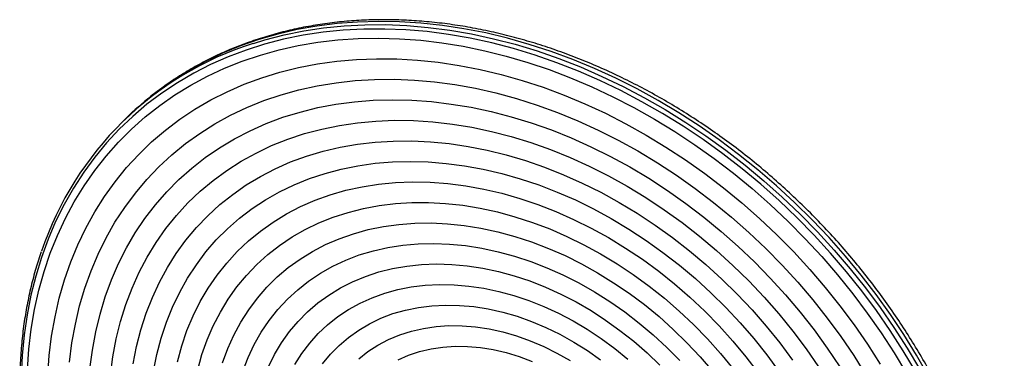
# Paper-space layout '_Trimétrica' of a CAD drawing. Header units: inches. Extents: x -6.5 to 4, y -6.6 to 4.
# Tile 2 of 2: x -6.5 to 4, y 0.4 to 4. Entities that reach past the tile are written whole.
import ezdxf

# ---------------------------------------------------------------- set-up
doc = ezdxf.new("R2010")
doc.units = ezdxf.units.IN
doc.header["$MEASUREMENT"] = 0

psp = doc.layouts.new('_Trimétrica')

# ---------------------------------------------------------------- linework, layer by layer
at = {"color": 7, "linetype": 'Continuous', "lineweight": 25}
psp.add_line((-5.411, 2.971), (-5.446, 2.937), dxfattribs=at)
at = {"color": 7, "linetype": 'Continuous', "lineweight": 25, "flags": 128}
for points in [[(3.147, 0.216), (3.02, 0.439), (2.884, 0.659), (2.74, 0.875), (2.587, 1.087), (2.428, 1.295), (2.26, 1.497), (2.086, 1.694), (1.905, 1.885), (1.718, 2.069), (1.524, 2.248), (1.325, 2.419), (1.121, 2.583), (0.912, 2.739), (0.699, 2.887), (0.482, 3.027), (0.261, 3.159), (0.038, 3.282), (-0.189, 3.395), (-0.417, 3.5), (-0.648, 3.595), (-0.879, 3.681), (-1.112, 3.756), (-1.344, 3.822), (-1.577, 3.878), (-1.809, 3.923), (-2.04, 3.959), (-2.269, 3.983), (-2.497, 3.998), (-2.722, 4.002), (-2.944, 3.995), (-3.163, 3.979), (-3.379, 3.951), (-3.59, 3.914), (-3.796, 3.866), (-3.998, 3.808), (-4.194, 3.74), (-4.384, 3.662), (-4.569, 3.574), (-4.746, 3.477), (-4.917, 3.37), (-5.081, 3.254), (-5.149, 3.202)], [(3.007, 0.268), (2.877, 0.488), (2.737, 0.705), (2.59, 0.918), (2.434, 1.127), (2.272, 1.33), (2.102, 1.529), (1.925, 1.722), (1.742, 1.908), (1.553, 2.089), (1.358, 2.263), (1.157, 2.429), (0.952, 2.588), (0.742, 2.74), (0.528, 2.883), (0.31, 3.018), (0.089, 3.145), (-0.135, 3.263), (-0.361, 3.371), (-0.589, 3.471), (-0.819, 3.56), (-1.05, 3.641), (-1.281, 3.711), (-1.513, 3.771), (-1.744, 3.822), (-1.974, 3.862), (-2.203, 3.892), (-2.43, 3.911), (-2.655, 3.92), (-2.878, 3.919), (-3.097, 3.908), (-3.313, 3.886), (-3.525, 3.853), (-3.733, 3.811), (-3.936, 3.758), (-4.134, 3.696), (-4.326, 3.623), (-4.512, 3.541), (-4.692, 3.449), (-4.866, 3.347), (-5.032, 3.236), (-5.191, 3.117), (-5.342, 2.988), (-5.486, 2.851), (-5.621, 2.706), (-5.748, 2.553), (-5.866, 2.392), (-5.975, 2.223), (-6.074, 2.048), (-6.165, 1.866), (-6.246, 1.678), (-6.317, 1.484), (-6.378, 1.284), (-6.429, 1.079), (-6.47, 0.869), (-6.501, 0.656), (-6.521, 0.438), (-6.532, 0.216)], [(-4.056, 3.766), (-3.932, 3.804), (-3.728, 3.857), (-3.519, 3.9), (-3.306, 3.932), (-3.089, 3.954), (-2.868, 3.966), (-2.645, 3.967), (-2.418, 3.958), (-2.19, 3.938), (-1.959, 3.908), (-1.728, 3.868), (-1.495, 3.817), (-1.263, 3.757), (-1.03, 3.686), (-0.798, 3.605), (-0.567, 3.515), (-0.338, 3.415), (-0.11, 3.306), (0.115, 3.187), (0.337, 3.06), (0.556, 2.924), (0.772, 2.78), (0.983, 2.628), (1.189, 2.468), (1.391, 2.3), (1.587, 2.125), (1.777, 1.944), (1.961, 1.756), (2.139, 1.562), (2.31, 1.363), (2.474, 1.158), (2.63, 0.948), (2.778, 0.734), (2.918, 0.516), (3.05, 0.294)], [(-6.467, 0.286), (-6.451, 0.503), (-6.426, 0.717), (-6.39, 0.927), (-6.344, 1.133), (-6.288, 1.333), (-6.222, 1.528), (-6.146, 1.718), (-6.06, 1.901), (-5.966, 2.077), (-5.861, 2.247), (-5.748, 2.41), (-5.626, 2.565), (-5.495, 2.713), (-5.356, 2.852), (-5.209, 2.982), (-5.054, 3.105), (-4.892, 3.218), (-4.723, 3.322), (-4.546, 3.416), (-4.364, 3.502), (-4.175, 3.577), (-3.981, 3.642), (-3.781, 3.698), (-3.577, 3.743), (-3.368, 3.779), (-3.155, 3.804), (-2.938, 3.818), (-2.718, 3.822), (-2.496, 3.816), (-2.271, 3.8), (-2.044, 3.773), (-1.816, 3.736), (-1.587, 3.689), (-1.358, 3.631), (-1.128, 3.564), (-0.899, 3.487), (-0.671, 3.4), (-0.445, 3.303), (-0.22, 3.198), (0.003, 3.083), (0.222, 2.959), (0.439, 2.827), (0.652, 2.686), (0.861, 2.537), (1.066, 2.381), (1.265, 2.217), (1.459, 2.046), (1.648, 1.868), (1.831, 1.683), (2.007, 1.493), (2.176, 1.297), (2.339, 1.095), (2.493, 0.889), (2.641, 0.678), (2.78, 0.464), (2.91, 0.245)], [(-6.249, 0.222), (-6.234, 0.435), (-6.208, 0.644), (-6.172, 0.849), (-6.126, 1.049), (-6.07, 1.245), (-6.004, 1.435), (-5.928, 1.619), (-5.843, 1.797), (-5.748, 1.969), (-5.644, 2.133), (-5.531, 2.291), (-5.41, 2.441), (-5.279, 2.582), (-5.141, 2.716), (-4.994, 2.841), (-4.84, 2.957), (-4.679, 3.065), (-4.51, 3.163), (-4.335, 3.251), (-4.154, 3.331), (-3.966, 3.4), (-3.774, 3.459), (-3.576, 3.508), (-3.373, 3.547), (-3.167, 3.576), (-2.956, 3.595), (-2.742, 3.603), (-2.526, 3.601), (-2.306, 3.588), (-2.085, 3.565), (-1.862, 3.532), (-1.638, 3.489), (-1.414, 3.435), (-1.189, 3.372), (-0.965, 3.298), (-0.742, 3.215), (-0.52, 3.123), (-0.3, 3.021), (-0.082, 2.909), (0.134, 2.789), (0.346, 2.661), (0.555, 2.523), (0.759, 2.378), (0.96, 2.225), (1.155, 2.065), (1.345, 1.897), (1.529, 1.723), (1.708, 1.542), (1.879, 1.355), (2.044, 1.163), (2.202, 0.965), (2.353, 0.763), (2.495, 0.556), (2.63, 0.345)], [(-6.016, 0.365), (-5.991, 0.57), (-5.955, 0.77), (-5.909, 0.965), (-5.853, 1.155), (-5.787, 1.34), (-5.711, 1.519), (-5.626, 1.692), (-5.532, 1.858), (-5.428, 2.017), (-5.315, 2.169), (-5.194, 2.313), (-5.064, 2.45), (-4.926, 2.577), (-4.781, 2.697), (-4.627, 2.807), (-4.467, 2.908), (-4.3, 3.001), (-4.126, 3.083), (-3.946, 3.156), (-3.76, 3.219), (-3.57, 3.272), (-3.374, 3.315), (-3.174, 3.347), (-2.97, 3.37), (-2.762, 3.382), (-2.551, 3.384), (-2.338, 3.375), (-2.122, 3.356), (-1.905, 3.327), (-1.687, 3.288), (-1.468, 3.238), (-1.248, 3.178), (-1.029, 3.109), (-0.811, 3.03), (-0.593, 2.941), (-0.378, 2.842), (-0.165, 2.735), (0.046, 2.619), (0.254, 2.494), (0.458, 2.36), (0.658, 2.219), (0.854, 2.07), (1.045, 1.913), (1.23, 1.749), (1.41, 1.579), (1.584, 1.402), (1.751, 1.219), (1.912, 1.03), (2.065, 0.836), (2.211, 0.638), (2.349, 0.435), (2.478, 0.228)], [(-5.799, 0.296), (-5.773, 0.495), (-5.737, 0.689), (-5.691, 0.879), (-5.636, 1.064), (-5.57, 1.244), (-5.495, 1.418), (-5.41, 1.585), (-5.316, 1.746), (-5.213, 1.899), (-5.1, 2.045), (-4.98, 2.184), (-4.851, 2.314), (-4.714, 2.436), (-4.569, 2.549), (-4.417, 2.654), (-4.257, 2.749), (-4.091, 2.835), (-3.919, 2.911), (-3.741, 2.978), (-3.558, 3.034), (-3.369, 3.081), (-3.176, 3.117), (-2.978, 3.144), (-2.777, 3.16), (-2.573, 3.165), (-2.366, 3.161), (-2.156, 3.146), (-1.945, 3.12), (-1.732, 3.085), (-1.518, 3.039), (-1.304, 2.984), (-1.091, 2.918), (-0.877, 2.843), (-0.665, 2.758), (-0.455, 2.663), (-0.246, 2.56), (-0.04, 2.448), (0.162, 2.327), (0.362, 2.197), (0.557, 2.059), (0.748, 1.914), (0.934, 1.761), (1.115, 1.601), (1.29, 1.435), (1.459, 1.262), (1.622, 1.083), (1.778, 0.898), (1.926, 0.709), (2.067, 0.514), (2.2, 0.316)], [(-5.581, 0.229), (-5.555, 0.424), (-5.519, 0.614), (-5.472, 0.8), (-5.416, 0.981), (-5.35, 1.156), (-5.273, 1.325), (-5.188, 1.487), (-5.093, 1.643), (-4.988, 1.791), (-4.875, 1.931), (-4.754, 2.064), (-4.624, 2.189), (-4.486, 2.304), (-4.34, 2.411), (-4.187, 2.509), (-4.027, 2.597), (-3.861, 2.676), (-3.688, 2.745), (-3.51, 2.804), (-3.326, 2.853), (-3.138, 2.892), (-2.945, 2.92), (-2.749, 2.938), (-2.549, 2.946), (-2.346, 2.943), (-2.141, 2.93), (-1.933, 2.906), (-1.725, 2.872), (-1.515, 2.828), (-1.305, 2.773), (-1.096, 2.708), (-0.886, 2.634), (-0.678, 2.55), (-0.472, 2.456), (-0.268, 2.353), (-0.067, 2.242), (0.132, 2.121), (0.327, 1.992), (0.517, 1.855), (0.703, 1.71), (0.884, 1.557), (1.059, 1.398), (1.229, 1.232), (1.392, 1.06), (1.549, 0.882), (1.698, 0.698), (1.84, 0.509), (1.974, 0.316)], [(-5.337, 0.347), (-5.301, 0.532), (-5.255, 0.712), (-5.199, 0.887), (-5.133, 1.056), (-5.058, 1.219), (-4.972, 1.375), (-4.878, 1.525), (-4.775, 1.667), (-4.662, 1.802), (-4.542, 1.928), (-4.413, 2.047), (-4.276, 2.156), (-4.132, 2.257), (-3.98, 2.348), (-3.822, 2.43), (-3.658, 2.502), (-3.488, 2.565), (-3.312, 2.617), (-3.131, 2.66), (-2.946, 2.692), (-2.756, 2.714), (-2.563, 2.725), (-2.367, 2.726), (-2.168, 2.717), (-1.968, 2.697), (-1.765, 2.667), (-1.562, 2.627), (-1.358, 2.577), (-1.154, 2.516), (-0.951, 2.446), (-0.748, 2.366), (-0.547, 2.276), (-0.349, 2.178), (-0.153, 2.07), (0.04, 1.954), (0.23, 1.829), (0.415, 1.696), (0.596, 1.555), (0.772, 1.407), (0.942, 1.252), (1.106, 1.09), (1.265, 0.923), (1.416, 0.749), (1.56, 0.57), (1.697, 0.386)], [(-5.12, 0.27), (-5.084, 0.449), (-5.039, 0.623), (-4.983, 0.791), (-4.917, 0.954), (-4.842, 1.111), (-4.758, 1.262), (-4.664, 1.405), (-4.562, 1.541), (-4.451, 1.669), (-4.331, 1.789), (-4.203, 1.901), (-4.068, 2.004), (-3.926, 2.098), (-3.776, 2.183), (-3.62, 2.259), (-3.458, 2.324), (-3.291, 2.38), (-3.118, 2.426), (-2.94, 2.462), (-2.758, 2.488), (-2.572, 2.503), (-2.383, 2.508), (-2.192, 2.503), (-1.998, 2.487), (-1.802, 2.461), (-1.605, 2.425), (-1.407, 2.379), (-1.21, 2.323), (-1.012, 2.257), (-0.816, 2.181), (-0.621, 2.096), (-0.428, 2.001), (-0.238, 1.898), (-0.05, 1.786), (0.134, 1.665), (0.314, 1.537), (0.489, 1.401), (0.659, 1.257), (0.824, 1.107), (0.983, 0.95), (1.136, 0.786), (1.282, 0.617), (1.421, 0.443), (1.552, 0.264)], [(-4.866, 0.37), (-4.82, 0.539), (-4.764, 0.702), (-4.698, 0.86), (-4.622, 1.011), (-4.537, 1.156), (-4.443, 1.294), (-4.34, 1.423), (-4.229, 1.545), (-4.109, 1.659), (-3.981, 1.764), (-3.845, 1.861), (-3.703, 1.948), (-3.553, 2.025), (-3.398, 2.093), (-3.236, 2.151), (-3.069, 2.199), (-2.897, 2.237), (-2.721, 2.265), (-2.541, 2.282), (-2.357, 2.289), (-2.17, 2.285), (-1.981, 2.271), (-1.791, 2.247), (-1.599, 2.212), (-1.406, 2.168), (-1.213, 2.113), (-1.021, 2.048), (-0.83, 1.973), (-0.64, 1.889), (-0.452, 1.796), (-0.267, 1.694), (-0.085, 1.583), (0.094, 1.463), (0.268, 1.336), (0.438, 1.201), (0.602, 1.058), (0.761, 0.909), (0.913, 0.753), (1.059, 0.591), (1.198, 0.424), (1.33, 0.252)], [(-4.649, 0.284), (-4.604, 0.446), (-4.548, 0.603), (-4.483, 0.754), (-4.408, 0.899), (-4.324, 1.037), (-4.232, 1.168), (-4.13, 1.291), (-4.02, 1.406), (-3.902, 1.513), (-3.776, 1.611), (-3.642, 1.701), (-3.502, 1.781), (-3.356, 1.852), (-3.203, 1.913), (-3.044, 1.964), (-2.881, 2.006), (-2.713, 2.037), (-2.541, 2.058), (-2.365, 2.068), (-2.186, 2.069), (-2.005, 2.059), (-1.821, 2.039), (-1.636, 2.008), (-1.451, 1.968), (-1.265, 1.917), (-1.079, 1.857), (-0.895, 1.787), (-0.711, 1.707), (-0.53, 1.619), (-0.351, 1.521), (-0.175, 1.415), (-0.003, 1.3), (0.165, 1.178), (0.329, 1.048), (0.487, 0.91), (0.64, 0.766), (0.787, 0.615), (0.927, 0.459), (1.06, 0.297)], [(-4.386, 0.359), (-4.33, 0.51), (-4.265, 0.655), (-4.19, 0.794), (-4.106, 0.925), (-4.012, 1.05), (-3.911, 1.166), (-3.801, 1.275), (-3.683, 1.374), (-3.557, 1.466), (-3.424, 1.548), (-3.285, 1.62), (-3.139, 1.683), (-2.987, 1.736), (-2.83, 1.78), (-2.669, 1.813), (-2.503, 1.836), (-2.333, 1.848), (-2.16, 1.851), (-1.985, 1.842), (-1.807, 1.824), (-1.628, 1.795), (-1.448, 1.756), (-1.268, 1.707), (-1.088, 1.648), (-0.909, 1.58), (-0.731, 1.502), (-0.556, 1.414), (-0.383, 1.318), (-0.213, 1.213), (-0.047, 1.1), (0.115, 0.979), (0.272, 0.851), (0.423, 0.715), (0.569, 0.573), (0.709, 0.424), (0.841, 0.27)], [(-4.168, 0.27), (-4.112, 0.415), (-4.046, 0.553), (-3.972, 0.685), (-3.888, 0.81), (-3.795, 0.928), (-3.693, 1.037), (-3.583, 1.138), (-3.466, 1.231), (-3.341, 1.315), (-3.209, 1.389), (-3.071, 1.454), (-2.926, 1.509), (-2.776, 1.554), (-2.621, 1.589), (-2.462, 1.613), (-2.299, 1.628), (-2.132, 1.632), (-1.963, 1.625), (-1.792, 1.609), (-1.619, 1.582), (-1.445, 1.544), (-1.271, 1.497), (-1.097, 1.44), (-0.924, 1.373), (-0.753, 1.297), (-0.583, 1.211), (-0.417, 1.116), (-0.254, 1.013), (-0.094, 0.902), (0.061, 0.783), (0.21, 0.656), (0.355, 0.523), (0.493, 0.383)], [(-3.894, 0.316), (-3.829, 0.448), (-3.754, 0.573), (-3.671, 0.691), (-3.578, 0.801), (-3.477, 0.904), (-3.368, 0.997), (-3.252, 1.082), (-3.128, 1.158), (-2.997, 1.224), (-2.86, 1.281), (-2.718, 1.328), (-2.57, 1.364), (-2.418, 1.391), (-2.262, 1.407), (-2.102, 1.413), (-1.94, 1.408), (-1.775, 1.393), (-1.609, 1.368), (-1.442, 1.333), (-1.274, 1.287), (-1.107, 1.232), (-0.941, 1.167), (-0.776, 1.092), (-0.613, 1.008), (-0.454, 0.916), (-0.298, 0.814), (-0.145, 0.705), (0.002, 0.588), (0.145, 0.464), (0.281, 0.333)], [(-3.613, 0.34), (-3.538, 0.458), (-3.455, 0.568), (-3.364, 0.671), (-3.264, 0.765), (-3.156, 0.851), (-3.04, 0.928), (-2.918, 0.995), (-2.79, 1.053), (-2.655, 1.101), (-2.515, 1.14), (-2.371, 1.168), (-2.222, 1.186), (-2.07, 1.193), (-1.915, 1.191), (-1.757, 1.178), (-1.598, 1.154), (-1.438, 1.121), (-1.278, 1.077), (-1.118, 1.024), (-0.958, 0.961), (-0.801, 0.888), (-0.646, 0.806), (-0.494, 0.716), (-0.345, 0.617), (-0.2, 0.511), (-0.061, 0.396)], [(-3.317, 0.347), (-3.233, 0.45), (-3.141, 0.544), (-3.04, 0.63), (-2.932, 0.708), (-2.817, 0.776), (-2.695, 0.834), (-2.567, 0.883), (-2.433, 0.921), (-2.294, 0.949), (-2.151, 0.967), (-2.005, 0.975), (-1.856, 0.971), (-1.704, 0.958), (-1.551, 0.934), (-1.396, 0.899), (-1.242, 0.855), (-1.088, 0.801), (-0.936, 0.736), (-0.785, 0.663), (-0.637, 0.58), (-0.492, 0.489), (-0.352, 0.389)], [(-2.931, 0.402), (-2.833, 0.48), (-2.727, 0.548), (-2.614, 0.608), (-2.495, 0.657), (-2.37, 0.697), (-2.241, 0.726), (-2.107, 0.746), (-1.969, 0.755), (-1.828, 0.754), (-1.685, 0.742), (-1.54, 0.72), (-1.394, 0.688), (-1.248, 0.646), (-1.103, 0.594), (-0.959, 0.532), (-0.817, 0.462), (-0.678, 0.382)], [(-2.511, 0.39), (-2.4, 0.439), (-2.283, 0.479), (-2.16, 0.508), (-2.034, 0.527), (-1.903, 0.536), (-1.77, 0.534), (-1.634, 0.522), (-1.496, 0.5), (-1.358, 0.467), (-1.22, 0.425), (-1.082, 0.373)]]:
    psp.add_lwpolyline(points, dxfattribs=at)
at = {"color": 7, "linetype": 'Continuous', "lineweight": 25}
for centre, radius, start, end in [((-3.007, 0.438), 3.49, 107.5018, 161.4207), ((-3.036, 0.538), 3.4, 128.4146, 134.303)]:
    psp.add_arc(centre, radius, start, end, dxfattribs=at)
for points, knots in [([(3.101, -5.193), (3.13, -5.158), (3.198, -5.074), (3.298, -4.933), (3.401, -4.771), (3.495, -4.602), (3.582, -4.428), (3.659, -4.248), (3.728, -4.062), (3.788, -3.872), (3.839, -3.676), (3.881, -3.477), (3.914, -3.274), (3.937, -3.066), (3.952, -2.856), (3.957, -2.643), (3.952, -2.427), (3.938, -2.21), (3.915, -1.99), (3.883, -1.77), (3.842, -1.548), (3.791, -1.326), (3.731, -1.104), (3.663, -0.882), (3.586, -0.661), (3.5, -0.44), (3.405, -0.222), (3.303, -0.005), (3.192, 0.21), (3.073, 0.422), (2.946, 0.631), (2.813, 0.836), (2.671, 1.038), (2.523, 1.236), (2.368, 1.43), (2.207, 1.619), (2.039, 1.802), (1.865, 1.98), (1.686, 2.153), (1.502, 2.319), (1.313, 2.48), (1.119, 2.633), (0.921, 2.78), (0.719, 2.919), (0.513, 3.051), (0.304, 3.176), (0.092, 3.293), (-0.122, 3.401), (-0.338, 3.502), (-0.556, 3.594), (-0.775, 3.677), (-0.996, 3.752), (-1.216, 3.817), (-1.437, 3.874), (-1.658, 3.922), (-1.878, 3.96), (-2.097, 3.989), (-2.315, 4.009), (-2.531, 4.019), (-2.745, 4.02), (-2.956, 4.012), (-3.164, 3.994), (-3.369, 3.966), (-3.57, 3.93), (-3.767, 3.884), (-3.959, 3.829), (-4.147, 3.765), (-4.33, 3.692), (-4.507, 3.611), (-4.678, 3.52), (-4.844, 3.421), (-4.999, 3.317), (-5.097, 3.242), (-5.143, 3.206)], [0, 0, 0, 0, 0.009899, 0.023945, 0.037995, 0.052052, 0.066118, 0.080192, 0.094277, 0.108372, 0.122478, 0.136595, 0.150721, 0.164858, 0.179004, 0.193157, 0.207319, 0.221486, 0.235659, 0.249836, 0.264018, 0.278202, 0.292389, 0.306578, 0.320768, 0.334959, 0.349151, 0.363343, 0.377535, 0.391727, 0.40592, 0.420112, 0.434304, 0.448495, 0.462687, 0.476879, 0.49107, 0.505262, 0.519454, 0.533646, 0.547839, 0.562032, 0.576225, 0.590419, 0.604614, 0.618809, 0.633004, 0.647201, 0.661398, 0.675595, 0.689792, 0.703989, 0.718185, 0.73238, 0.746574, 0.760766, 0.774955, 0.789141, 0.803322, 0.817498, 0.831668, 0.84583, 0.859985, 0.87413, 0.888266, 0.902391, 0.916505, 0.930608, 0.944699, 0.95878, 0.97285, 0.986912, 1, 1, 1, 1]), ([(-6.319, 1.544), (-6.338, 1.485), (-6.379, 1.363), (-6.429, 1.173), (-6.471, 0.976), (-6.505, 0.774), (-6.529, 0.568), (-6.544, 0.359), (-6.55, 0.148), (-6.546, -0.067), (-6.534, -0.283), (-6.512, -0.501), (-6.481, -0.721), (-6.44, -0.941), (-6.391, -1.163), (-6.332, -1.384), (-6.265, -1.605), (-6.189, -1.826), (-6.105, -2.046), (-6.012, -2.264), (-5.91, -2.481), (-5.801, -2.696), (-5.683, -2.908), (-5.558, -3.117), (-5.426, -3.323), (-5.286, -3.525), (-5.139, -3.724), (-4.985, -3.918), (-4.825, -4.107), (-4.659, -4.292), (-4.486, -4.471), (-4.308, -4.644), (-4.125, -4.812), (-3.937, -4.973), (-3.745, -5.128), (-3.547, -5.276), (-3.347, -5.417), (-3.142, -5.551), (-2.934, -5.677), (-2.724, -5.795), (-2.51, -5.906), (-2.295, -6.008), (-2.078, -6.102), (-1.86, -6.187), (-1.641, -6.264), (-1.421, -6.332), (-1.201, -6.391), (-0.981, -6.441), (-0.761, -6.482), (-0.543, -6.513), (-0.326, -6.536), (-0.111, -6.549), (0.102, -6.552), (0.312, -6.547), (0.52, -6.532), (0.724, -6.508), (0.925, -6.474), (1.122, -6.431), (1.293, -6.386), (1.396, -6.352), (1.437, -6.338)], [0, 0, 0, 0, 0.016306, 0.033646, 0.050988, 0.068335, 0.085684, 0.103036, 0.12039, 0.137747, 0.155106, 0.172467, 0.189829, 0.207192, 0.224556, 0.241921, 0.259286, 0.276652, 0.294019, 0.311385, 0.328751, 0.346118, 0.363485, 0.380851, 0.398217, 0.415584, 0.43295, 0.450317, 0.467683, 0.485049, 0.502415, 0.519782, 0.537148, 0.554515, 0.571881, 0.589248, 0.606615, 0.623982, 0.64135, 0.658717, 0.676085, 0.693453, 0.710821, 0.728189, 0.745557, 0.762924, 0.780292, 0.797659, 0.815026, 0.832392, 0.849757, 0.86712, 0.884482, 0.901843, 0.919201, 0.936556, 0.953909, 0.97126, 0.988606, 1, 1, 1, 1])]:
    psp.add_open_spline(points, degree=3, knots=knots, dxfattribs=at)

doc.saveas('drawing.dxf')
